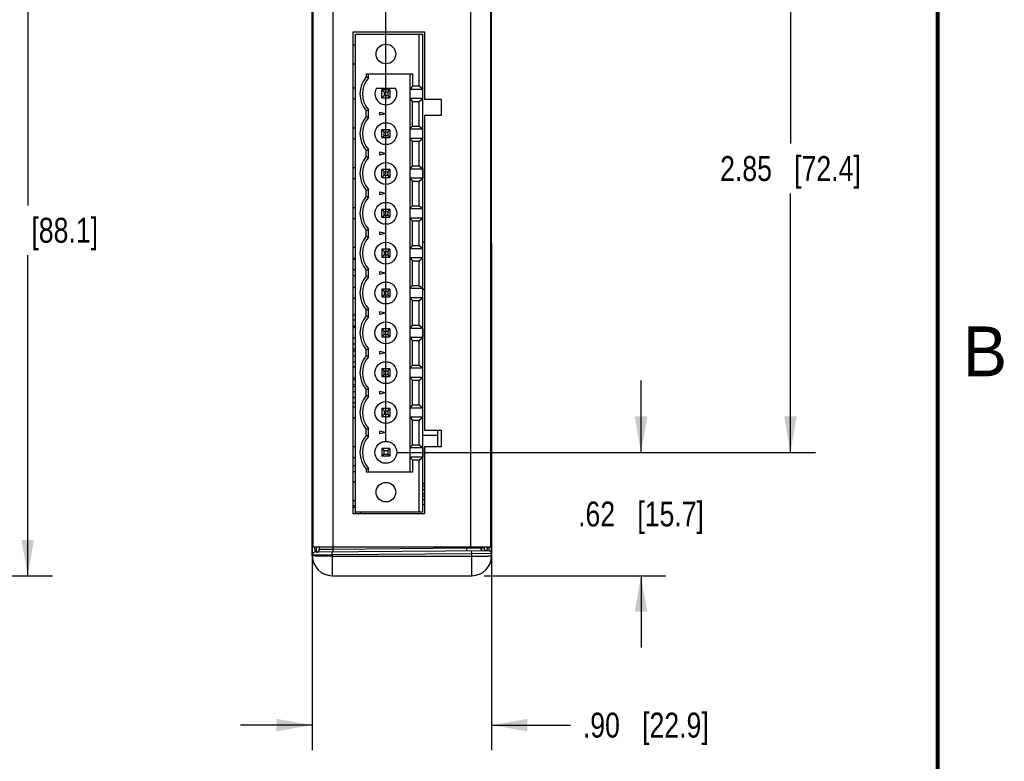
# Model space of a CAD drawing. Header units: inches. Extents: x 0 to 22, y 0 to 17.
# Tile 49 of 64: x 16.9 to 21.8, y 4.3 to 8. Entities that reach past the tile are written whole.
import ezdxf

# ---------------------------------------------------------------- set-up
doc = ezdxf.new("R2010")
doc.units = ezdxf.units.IN
doc.header["$LTSCALE"] = 1.21
doc.header["$MEASUREMENT"] = 0
doc.layers.get('0').update_dxf_attribs({"linetype": 'CONTINUOUS'})
doc.layers.add('02___PRT_ALL_AXES', color=7, linetype='CONTINUOUS')
doc.layers.add('DIMENSIONS', color=7, linetype='CONTINUOUS')
doc.styles.get("Standard").update_dxf_attribs({"font": 'txt', "width": 0.8})
doc.styles.add('TEXTSTYLE_2', font='txt')
doc.dimstyles.new('DIMSTYLE_1', dxfattribs={"dimtxt": 0.125, "dimasz": 0.18, "dimexe": 0.125, "dimexo": 0.0625, "dimgap": 0.0625, "dimtad": 0, "dimtih": 1, "dimtoh": 1, "dimzin": 4, "dimdsep": 46, "dimtxsty": 'STANDARD', "dimblk": '_FILLED', "dimblk1": '_FILLED', "dimblk2": '_FILLED', "dimcen": 0.09, "dimadec": 0, "dimazin": 0, "dimtp": 0.001, "dimtm": 0.001, "dimtfac": 1, "dimtofl": 0, "dimtmove": 0, "dimatfit": 3, "dimldrblk": '_FILLED', "dimfxl": 1, "dimtolj": 1, "dimtzin": 4, "dimarcsym": 0})

# ---------------------------------------------------------------- blocks, each defined once
blk = doc.blocks.new('_FILLED')
at = {"color": 0, "linetype": 'BYBLOCK'}
blk.add_solid([(0, 0), (-1, 0.174), (-1, -0.174)], dxfattribs=at)
blk = doc.blocks.new('*D6')
at = {"layer": 'DIMENSIONS', "color": 2, "linetype": 'CONTINUOUS'}
for p, q in [((19.2604, 6.9204), (19.2604, 4.3734)), ((18.3604, 5.4748), (18.3604, 4.3734)), ((18.3604, 4.4984), (18.0004, 4.4984)), ((19.2604, 4.4984), (19.656, 4.4984))]:
    blk.add_line(p, q, dxfattribs=at)
at = {"layer": 'DIMENSIONS', "color": 2, "linetype": 'CONTINUOUS', "xscale": 0.18, "yscale": 0.18, "zscale": 0.18}
blk.add_blockref('_FILLED', (18.3604, 4.4984), dxfattribs=at)
at = {"layer": 'DIMENSIONS', "color": 2, "linetype": 'CONTINUOUS', "xscale": 0.18, "yscale": 0.18, "zscale": 0.18, "rotation": 180}
blk.add_blockref('_FILLED', (19.2604, 4.4984), dxfattribs=at)
at = {"layer": 'DIMENSIONS', "color": 2, "linetype": 'CONTINUOUS', "insert": (19.7185, 4.5609), "char_height": 0.125, "width": 1.025, "attachment_point": 1, "line_spacing_factor": 0.9}
blk.add_mtext('.90{\\Ftxt.shx;\\W1.000000;\\H0.125000; }[22.9]', dxfattribs=at)
blk = doc.blocks.new('*D7')
at = {"layer": 'DIMENSIONS', "color": 2, "linetype": 'CONTINUOUS'}
for p, q in [((18.7298, 5.9213), (18.7298, 9.5924)), ((19.2604, 8.5747), (19.2604, 9.5924)), ((18.7298, 9.4674), (18.3698, 9.4674)), ((19.2604, 9.4674), (19.618, 9.4674))]:
    blk.add_line(p, q, dxfattribs=at)
at = {"layer": 'DIMENSIONS', "color": 2, "linetype": 'CONTINUOUS', "xscale": 0.18, "yscale": 0.18, "zscale": 0.18}
blk.add_blockref('_FILLED', (18.7298, 9.4674), dxfattribs=at)
at = {"layer": 'DIMENSIONS', "color": 2, "linetype": 'CONTINUOUS', "xscale": 0.18, "yscale": 0.18, "zscale": 0.18, "rotation": 180}
blk.add_blockref('_FILLED', (19.2604, 9.4674), dxfattribs=at)
at = {"layer": 'DIMENSIONS', "color": 2, "linetype": 'CONTINUOUS', "insert": (19.6805, 9.5299), "char_height": 0.125, "width": 1.025, "attachment_point": 1, "line_spacing_factor": 0.9}
blk.add_mtext('.53{\\Ftxt.shx;\\W1.000000;\\H0.125000; }[13.5]', dxfattribs=at)
blk = doc.blocks.new('*D8')
at = {"layer": 'DIMENSIONS', "color": 2, "linetype": 'CONTINUOUS'}
for p, q in [((18.3604, 8.441), (18.3604, 10.3424)), ((18.7298, 7.7213), (18.7298, 10.3424)), ((18.3604, 10.2174), (17.9751, 10.2174)), ((18.7298, 10.2174), (19.0898, 10.2174))]:
    blk.add_line(p, q, dxfattribs=at)
at = {"layer": 'DIMENSIONS', "color": 2, "linetype": 'CONTINUOUS', "xscale": 0.18, "yscale": 0.18, "zscale": 0.18}
blk.add_blockref('_FILLED', (18.3604, 10.2174), dxfattribs=at)
at = {"layer": 'DIMENSIONS', "color": 2, "linetype": 'CONTINUOUS', "xscale": 0.18, "yscale": 0.18, "zscale": 0.18, "rotation": 180}
blk.add_blockref('_FILLED', (18.7298, 10.2174), dxfattribs=at)
at = {"layer": 'DIMENSIONS', "color": 2, "linetype": 'CONTINUOUS', "insert": (17.9126, 10.2799), "char_height": 0.125, "width": 0.925, "attachment_point": 3, "line_spacing_factor": 0.9}
blk.add_mtext('.37{\\Ftxt.shx;\\W1.000000;\\H0.125000; }[9.4]', dxfattribs=at)
blk = doc.blocks.new('*D9')
at = {"layer": 'DIMENSIONS', "color": 2, "linetype": 'CONTINUOUS'}
for p, q in [((19.2229, 8.7174), (20.8854, 8.7174)), ((20.7604, 8.7174), (20.7604, 7.4177)), ((20.7604, 5.8679), (20.7604, 7.1677)), ((18.7832, 5.8679), (20.8854, 5.8679))]:
    blk.add_line(p, q, dxfattribs=at)
at = {"layer": 'DIMENSIONS', "color": 2, "linetype": 'CONTINUOUS', "xscale": 0.18, "yscale": 0.18, "zscale": 0.18}
for p, rotation in [((20.7604, 8.7174), 90), ((20.7604, 5.8679), 270)]:
    blk.add_blockref('_FILLED', p, dxfattribs=dict(at, rotation=rotation))
at = {"layer": 'DIMENSIONS', "color": 2, "linetype": 'CONTINUOUS', "insert": (20.7604, 7.3552), "char_height": 0.125, "width": 1.125, "attachment_point": 2, "line_spacing_factor": 0.9}
blk.add_mtext('2.85{\\Ftxt.shx;\\W1.000000;\\H0.125000; }[72.4]', dxfattribs=at)
blk = doc.blocks.new('*D10')
at = {"layer": 'DIMENSIONS', "color": 2, "linetype": 'CONTINUOUS'}
for p, q in [((20.0104, 5.8679), (20.0104, 6.2279)), ((18.7832, 5.8679), (20.1354, 5.8679)), ((19.2229, 5.2484), (20.1354, 5.2484)), ((20.0104, 5.2484), (20.0104, 4.8884))]:
    blk.add_line(p, q, dxfattribs=at)
at = {"layer": 'DIMENSIONS', "color": 2, "linetype": 'CONTINUOUS', "xscale": 0.18, "yscale": 0.18, "zscale": 0.18}
for p, rotation in [((20.0104, 5.8679), 270), ((20.0104, 5.2484), 90)]:
    blk.add_blockref('_FILLED', p, dxfattribs=dict(at, rotation=rotation))
at = {"layer": 'DIMENSIONS', "color": 2, "linetype": 'CONTINUOUS', "insert": (20.0104, 5.6207), "char_height": 0.125, "width": 1.025, "attachment_point": 2, "line_spacing_factor": 0.9}
blk.add_mtext('.62{\\Ftxt.shx;\\W1.000000;\\H0.125000; }[15.7]', dxfattribs=at)
blk = doc.blocks.new('*D11')
at = {"layer": 'DIMENSIONS', "color": 2, "linetype": 'CONTINUOUS'}
for p, q in [((15.8921, 8.7174), (17.0571, 8.7174)), ((16.9321, 8.7174), (16.9321, 7.1079)), ((16.9321, 5.2484), (16.9321, 6.8579)), ((15.8921, 5.2484), (17.0571, 5.2484))]:
    blk.add_line(p, q, dxfattribs=at)
at = {"layer": 'DIMENSIONS', "color": 2, "linetype": 'CONTINUOUS', "xscale": 0.18, "yscale": 0.18, "zscale": 0.18}
for p, rotation in [((16.9321, 8.7174), 90), ((16.9321, 5.2484), 269.9999078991)]:
    blk.add_blockref('_FILLED', p, dxfattribs=dict(at, rotation=rotation))
at = {"layer": 'DIMENSIONS', "color": 2, "linetype": 'CONTINUOUS', "insert": (16.9321, 7.0454), "char_height": 0.125, "width": 1.125, "attachment_point": 2, "line_spacing_factor": 0.9}
blk.add_mtext('3.47{\\Ftxt.shx;\\W1.000000;\\H0.125000; }[88.1]', dxfattribs=at)

msp = doc.modelspace()

# ---------------------------------------------------------------- linework, layer by layer
at = {"color": 7, "linetype": 'CONTINUOUS'}
for p, q in [((18.3604, 5.3484), (18.3604, 8.6174)), ((19.2604, 5.3484), (19.2604, 8.6174)), ((18.5774, 5.5584), (18.5774, 7.9679)), ((18.5774, 7.9679), (18.916, 7.9679)), ((18.8963, 7.7063), (18.8963, 7.9679)), ((18.916, 5.5679), (18.916, 7.9679)), ((18.5774, 7.912), (18.5649, 7.912)), ((18.5774, 7.8175), (18.5649, 7.8175)), ((18.6314, 7.7679), (18.6314, 7.7527)), ((18.6314, 7.7679), (18.8639, 7.7679)), ((18.6432, 7.7482), (18.6432, 7.7679)), ((18.8516, 5.7679), (18.8516, 7.7679)), ((18.8639, 7.7679), (18.8639, 7.7063)), ((18.5774, 7.6955), (18.5649, 7.6955)), ((18.6821, 7.6955), (18.7775, 7.6955)), ((18.7101, 7.6482), (18.7101, 7.6876)), ((18.7101, 7.6876), (18.7207, 7.677)), ((18.7495, 7.6876), (18.7101, 7.6876)), ((18.7207, 7.677), (18.7207, 7.6588)), ((18.7389, 7.677), (18.7207, 7.677)), ((18.7389, 7.677), (18.7495, 7.6876)), ((18.7389, 7.677), (18.7389, 7.6588)), ((18.7495, 7.6876), (18.7495, 7.6482)), ((18.8639, 7.7063), (18.8516, 7.6933)), ((18.8516, 7.6917), (18.915, 7.6917)), ((18.8963, 7.7063), (18.8639, 7.7063)), ((18.915, 7.6917), (18.8963, 7.7063)), ((18.915, 7.6441), (18.915, 7.6917)), ((18.5774, 7.6403), (18.5649, 7.6403)), ((18.7101, 7.6482), (18.7207, 7.6588)), ((18.7101, 7.6482), (18.7495, 7.6482)), ((18.7207, 7.6588), (18.7389, 7.6588)), ((18.7495, 7.6482), (18.7389, 7.6588)), ((18.915, 7.6441), (18.8516, 7.6441)), ((18.8516, 7.6426), (18.8639, 7.6295)), ((18.8639, 7.5063), (18.8639, 7.6295)), ((18.8639, 7.6295), (18.8963, 7.6295)), ((18.8963, 7.6295), (18.915, 7.6441)), ((18.8963, 7.5063), (18.8963, 7.6295)), ((18.6314, 7.5527), (18.6314, 7.5831)), ((18.6432, 7.5482), (18.6432, 7.5876)), ((18.7003, 7.56), (18.7003, 7.5758)), ((18.7003, 7.5758), (18.7298, 7.5679)), ((18.7298, 7.5679), (18.7003, 7.56)), ((18.5774, 7.4955), (18.5649, 7.4955)), ((18.7101, 7.4482), (18.7101, 7.4876)), ((18.7101, 7.4876), (18.7207, 7.477)), ((18.7495, 7.4876), (18.7101, 7.4876)), ((18.7207, 7.4588), (18.7207, 7.477)), ((18.7207, 7.477), (18.7389, 7.477)), ((18.7389, 7.477), (18.7495, 7.4876)), ((18.7389, 7.477), (18.7389, 7.4588)), ((18.7495, 7.4876), (18.7495, 7.4482)), ((18.8639, 7.5063), (18.8516, 7.4933)), ((18.8516, 7.4917), (18.915, 7.4917)), ((18.8639, 7.5063), (18.8963, 7.5063)), ((18.8963, 7.5063), (18.915, 7.4917)), ((18.915, 7.4441), (18.915, 7.4917)), ((18.5774, 7.4403), (18.5649, 7.4403)), ((18.7101, 7.4482), (18.7207, 7.4588)), ((18.7101, 7.4482), (18.7495, 7.4482)), ((18.7207, 7.4588), (18.7389, 7.4588)), ((18.7495, 7.4482), (18.7389, 7.4588)), ((18.915, 7.4441), (18.8516, 7.4441)), ((18.8516, 7.4426), (18.8639, 7.4295)), ((18.8639, 7.3063), (18.8639, 7.4295)), ((18.8639, 7.4295), (18.8963, 7.4295)), ((18.8963, 7.4295), (18.915, 7.4441)), ((18.8963, 7.3063), (18.8963, 7.4295)), ((18.6314, 7.3527), (18.6314, 7.3831)), ((18.6432, 7.3482), (18.6432, 7.3876)), ((18.7003, 7.36), (18.7003, 7.3758)), ((18.7003, 7.3758), (18.7298, 7.3679)), ((18.7298, 7.3679), (18.7003, 7.36)), ((18.5774, 7.2955), (18.5649, 7.2955)), ((18.7101, 7.2482), (18.7101, 7.2876)), ((18.7101, 7.2876), (18.7207, 7.277)), ((18.7495, 7.2876), (18.7101, 7.2876)), ((18.7207, 7.2588), (18.7207, 7.277)), ((18.7207, 7.277), (18.7389, 7.277)), ((18.7389, 7.277), (18.7495, 7.2876)), ((18.7389, 7.277), (18.7389, 7.2588)), ((18.7495, 7.2876), (18.7495, 7.2482)), ((18.8639, 7.3063), (18.8516, 7.2933)), ((18.8516, 7.2917), (18.915, 7.2917)), ((18.8639, 7.3063), (18.8963, 7.3063)), ((18.8963, 7.3063), (18.915, 7.2917)), ((18.915, 7.2917), (18.915, 7.2441)), ((18.5774, 7.2403), (18.5649, 7.2403)), ((18.7101, 7.2482), (18.7207, 7.2588)), ((18.7101, 7.2482), (18.7495, 7.2482)), ((18.7207, 7.2588), (18.7389, 7.2588)), ((18.7495, 7.2482), (18.7389, 7.2588)), ((18.915, 7.2441), (18.8516, 7.2441)), ((18.8516, 7.2426), (18.8639, 7.2295)), ((18.8639, 7.1063), (18.8639, 7.2295)), ((18.8639, 7.2295), (18.8963, 7.2295)), ((18.8963, 7.2295), (18.915, 7.2441)), ((18.8963, 7.1063), (18.8963, 7.2295)), ((18.6314, 7.1527), (18.6314, 7.1831)), ((18.6432, 7.1482), (18.6432, 7.1876)), ((18.7003, 7.16), (18.7003, 7.1758)), ((18.7003, 7.1758), (18.7298, 7.1679)), ((18.7298, 7.1679), (18.7003, 7.16)), ((18.5774, 7.0955), (18.5649, 7.0955)), ((18.7101, 7.0482), (18.7101, 7.0876)), ((18.7101, 7.0876), (18.7207, 7.077)), ((18.7495, 7.0876), (18.7101, 7.0876)), ((18.7207, 7.0588), (18.7207, 7.077)), ((18.7207, 7.077), (18.7389, 7.077)), ((18.7389, 7.077), (18.7495, 7.0876)), ((18.7389, 7.077), (18.7389, 7.0588)), ((18.7495, 7.0876), (18.7495, 7.0482)), ((18.8639, 7.1063), (18.8516, 7.0933)), ((18.8516, 7.0917), (18.915, 7.0917)), ((18.8639, 7.1063), (18.8963, 7.1063)), ((18.8963, 7.1063), (18.915, 7.0917)), ((18.915, 7.0441), (18.915, 7.0917)), ((18.5774, 7.0403), (18.5649, 7.0403)), ((18.7101, 7.0482), (18.7207, 7.0588)), ((18.7101, 7.0482), (18.7495, 7.0482)), ((18.7207, 7.0588), (18.7389, 7.0588)), ((18.7495, 7.0482), (18.7389, 7.0588)), ((18.915, 7.0441), (18.8516, 7.0441)), ((18.8516, 7.0426), (18.8639, 7.0295)), ((18.8639, 6.9063), (18.8639, 7.0295)), ((18.8639, 7.0295), (18.8963, 7.0295)), ((18.8963, 7.0295), (18.915, 7.0441)), ((18.8963, 6.9063), (18.8963, 7.0295)), ((18.6314, 6.9527), (18.6314, 6.9831)), ((18.6432, 6.9482), (18.6432, 6.9876)), ((18.7003, 6.96), (18.7003, 6.9758)), ((18.7003, 6.9758), (18.7298, 6.9679)), ((18.7298, 6.9679), (18.7003, 6.96)), ((18.916, 6.9254), (18.9239, 6.9254)), ((18.5774, 6.8955), (18.5649, 6.8955)), ((18.7101, 6.8876), (18.7207, 6.877)), ((18.7101, 6.8876), (18.7101, 6.8482)), ((18.7495, 6.8876), (18.7101, 6.8876)), ((18.7207, 6.877), (18.7389, 6.877)), ((18.7207, 6.877), (18.7207, 6.8588)), ((18.7389, 6.877), (18.7495, 6.8876)), ((18.7389, 6.877), (18.7389, 6.8588)), ((18.7495, 6.8876), (18.7495, 6.8482)), ((18.8639, 6.9063), (18.8516, 6.8933)), ((18.8516, 6.8917), (18.915, 6.8917)), ((18.8639, 6.9063), (18.8963, 6.9063)), ((18.8963, 6.9063), (18.915, 6.8917)), ((18.915, 6.8441), (18.915, 6.8917)), ((18.5774, 6.8403), (18.5649, 6.8403)), ((18.5774, 6.8359), (18.5649, 6.8359)), ((18.7101, 6.8482), (18.7207, 6.8588)), ((18.7101, 6.8482), (18.7495, 6.8482)), ((18.7207, 6.8588), (18.7389, 6.8588)), ((18.7495, 6.8482), (18.7389, 6.8588)), ((18.915, 6.8441), (18.8516, 6.8441)), ((18.8516, 6.8426), (18.8639, 6.8295)), ((18.8639, 6.8295), (18.8963, 6.8295)), ((18.8639, 6.7063), (18.8639, 6.8295)), ((18.8963, 6.8295), (18.915, 6.8441)), ((18.8963, 6.7063), (18.8963, 6.8295)), ((18.5649, 6.7859), (18.5774, 6.7859)), ((18.6314, 6.7527), (18.6314, 6.7831)), ((18.6432, 6.7482), (18.6432, 6.7876)), ((18.7003, 6.7758), (18.7298, 6.7679)), ((18.7003, 6.76), (18.7003, 6.7758)), ((18.5774, 6.7539), (18.5649, 6.7539)), ((18.7298, 6.7679), (18.7003, 6.76)), ((18.5774, 6.6955), (18.5649, 6.6955)), ((18.7495, 6.6876), (18.7101, 6.6876)), ((18.7101, 6.6876), (18.7207, 6.677)), ((18.7101, 6.6876), (18.7101, 6.6482)), ((18.7207, 6.677), (18.7389, 6.677)), ((18.7207, 6.677), (18.7207, 6.6588)), ((18.7389, 6.677), (18.7495, 6.6876)), ((18.7389, 6.677), (18.7389, 6.6588)), ((18.7495, 6.6876), (18.7495, 6.6482)), ((18.8639, 6.7063), (18.8516, 6.6933)), ((18.8516, 6.6917), (18.915, 6.6917)), ((18.8639, 6.7063), (18.8963, 6.7063)), ((18.8963, 6.7063), (18.915, 6.6917)), ((18.915, 6.6441), (18.915, 6.6917)), ((18.9239, 6.6854), (18.916, 6.6854)), ((18.5774, 6.6403), (18.5649, 6.6403)), ((18.7101, 6.6482), (18.7207, 6.6588)), ((18.7101, 6.6482), (18.7495, 6.6482)), ((18.7207, 6.6588), (18.7389, 6.6588)), ((18.7495, 6.6482), (18.7389, 6.6588)), ((18.915, 6.6441), (18.8516, 6.6441)), ((18.8516, 6.6426), (18.8639, 6.6295)), ((18.8639, 6.6295), (18.8963, 6.6295)), ((18.8639, 6.5063), (18.8639, 6.6295)), ((18.8963, 6.6295), (18.915, 6.6441)), ((18.8963, 6.5063), (18.8963, 6.6295)), ((18.6314, 6.5527), (18.6314, 6.5831)), ((18.6432, 6.5482), (18.6432, 6.5876)), ((18.7003, 6.5758), (18.7298, 6.5679)), ((18.7003, 6.56), (18.7003, 6.5758)), ((18.7298, 6.5679), (18.7003, 6.56)), ((18.5774, 6.5014), (18.5649, 6.5014)), ((18.5774, 6.4955), (18.5649, 6.4955)), ((18.7495, 6.4876), (18.7101, 6.4876)), ((18.7101, 6.4876), (18.7207, 6.477)), ((18.7101, 6.4876), (18.7101, 6.4482)), ((18.7207, 6.477), (18.7389, 6.477)), ((18.7207, 6.4588), (18.7207, 6.477)), ((18.7389, 6.477), (18.7495, 6.4876)), ((18.7389, 6.477), (18.7389, 6.4588)), ((18.7495, 6.4876), (18.7495, 6.4482)), ((18.8639, 6.5063), (18.8516, 6.4933)), ((18.8516, 6.4917), (18.915, 6.4917)), ((18.8639, 6.5063), (18.8963, 6.5063)), ((18.8963, 6.5063), (18.915, 6.4917)), ((18.915, 6.4917), (18.915, 6.4441)), ((18.5774, 6.4403), (18.5649, 6.4403)), ((18.7101, 6.4482), (18.7207, 6.4588)), ((18.7101, 6.4482), (18.7495, 6.4482)), ((18.7207, 6.4588), (18.7389, 6.4588)), ((18.7495, 6.4482), (18.7389, 6.4588)), ((18.915, 6.4441), (18.8516, 6.4441)), ((18.8516, 6.4426), (18.8639, 6.4295)), ((18.8639, 6.4295), (18.8963, 6.4295)), ((18.8639, 6.3063), (18.8639, 6.4295)), ((18.8963, 6.4295), (18.915, 6.4441)), ((18.8963, 6.3063), (18.8963, 6.4295)), ((18.5774, 6.4114), (18.5649, 6.4114)), ((18.5774, 6.3864), (18.5649, 6.3864)), ((18.5774, 6.3765), (18.5649, 6.3765)), ((18.6314, 6.3527), (18.6314, 6.3831)), ((18.6432, 6.3482), (18.6432, 6.3876)), ((18.7003, 6.3758), (18.7298, 6.3679)), ((18.7003, 6.36), (18.7003, 6.3758)), ((18.5774, 6.3513), (18.5649, 6.3513)), ((18.7298, 6.3679), (18.7003, 6.36)), ((18.5774, 6.3214), (18.5649, 6.3214)), ((18.5774, 6.2964), (18.5649, 6.2964)), ((18.5774, 6.2955), (18.5649, 6.2955)), ((18.7495, 6.2876), (18.7101, 6.2876)), ((18.7101, 6.2876), (18.7207, 6.277)), ((18.7101, 6.2876), (18.7101, 6.2482)), ((18.7207, 6.277), (18.7389, 6.277)), ((18.7207, 6.2588), (18.7207, 6.277)), ((18.7389, 6.277), (18.7495, 6.2876)), ((18.7389, 6.277), (18.7389, 6.2588)), ((18.7495, 6.2876), (18.7495, 6.2482)), ((18.8639, 6.3063), (18.8516, 6.2933)), ((18.8516, 6.2917), (18.915, 6.2917)), ((18.8639, 6.3063), (18.8963, 6.3063)), ((18.8963, 6.3063), (18.915, 6.2917)), ((18.915, 6.2441), (18.915, 6.2917)), ((18.5774, 6.2403), (18.5649, 6.2403)), ((18.5774, 6.2314), (18.5649, 6.2314)), ((18.7101, 6.2482), (18.7207, 6.2588)), ((18.7101, 6.2482), (18.7495, 6.2482)), ((18.7207, 6.2588), (18.7389, 6.2588)), ((18.7495, 6.2482), (18.7389, 6.2588)), ((18.915, 6.2441), (18.8516, 6.2441)), ((18.8516, 6.2426), (18.8639, 6.2295)), ((18.8639, 6.2295), (18.8963, 6.2295)), ((18.8639, 6.1063), (18.8639, 6.2295)), ((18.8963, 6.2295), (18.915, 6.2441)), ((18.8963, 6.1063), (18.8963, 6.2295)), ((18.5774, 6.2064), (18.5649, 6.2064)), ((18.5774, 6.1965), (18.5649, 6.1965)), ((18.6314, 6.1527), (18.6314, 6.1831)), ((18.6432, 6.1482), (18.6432, 6.1876)), ((18.5774, 6.1713), (18.5649, 6.1713)), ((18.5774, 6.1414), (18.5649, 6.1414)), ((18.7003, 6.1758), (18.7298, 6.1679)), ((18.7003, 6.16), (18.7003, 6.1758)), ((18.7298, 6.1679), (18.7003, 6.16)), ((18.5774, 6.1164), (18.5649, 6.1164)), ((18.5774, 6.0955), (18.5649, 6.0955)), ((18.7495, 6.0876), (18.7101, 6.0876)), ((18.7101, 6.0876), (18.7207, 6.077)), ((18.7101, 6.0876), (18.7101, 6.0482)), ((18.7389, 6.077), (18.7495, 6.0876)), ((18.7495, 6.0876), (18.7495, 6.0482)), ((18.8639, 6.1063), (18.8516, 6.0933)), ((18.8516, 6.0917), (18.915, 6.0917)), ((18.8639, 6.1063), (18.8963, 6.1063)), ((18.8963, 6.1063), (18.915, 6.0917)), ((18.915, 6.0441), (18.915, 6.0917)), ((18.5774, 6.0403), (18.5649, 6.0403)), ((18.7101, 6.0482), (18.7207, 6.0588)), ((18.7101, 6.0482), (18.7495, 6.0482)), ((18.7207, 6.077), (18.7389, 6.077)), ((18.7207, 6.077), (18.7207, 6.0588)), ((18.7207, 6.0588), (18.7389, 6.0588)), ((18.7389, 6.077), (18.7389, 6.0588)), ((18.7495, 6.0482), (18.7389, 6.0588)), ((18.915, 6.0441), (18.8516, 6.0441)), ((18.8516, 6.0426), (18.8639, 6.0295)), ((18.8639, 6.0295), (18.8963, 6.0295)), ((18.8639, 5.9063), (18.8639, 6.0295)), ((18.8963, 6.0295), (18.915, 6.0441)), ((18.8963, 5.9063), (18.8963, 6.0295)), ((18.6314, 5.9527), (18.6314, 5.9831)), ((18.6432, 5.9482), (18.6432, 5.9876)), ((18.7003, 5.9758), (18.7298, 5.9679)), ((18.7003, 5.96), (18.7003, 5.9758)), ((18.7298, 5.9679), (18.7003, 5.96)), ((18.9914, 5.9524), (18.916, 5.9524)), ((18.9914, 5.8954), (18.9914, 5.9784)), ((18.5774, 5.8955), (18.5649, 5.8955)), ((18.7495, 5.8876), (18.7101, 5.8876)), ((18.7101, 5.8876), (18.7207, 5.877)), ((18.7101, 5.8876), (18.7101, 5.8482)), ((18.7389, 5.877), (18.7495, 5.8876)), ((18.7495, 5.8876), (18.7495, 5.8482)), ((18.8639, 5.9063), (18.8516, 5.8933)), ((18.8516, 5.8917), (18.915, 5.8917)), ((18.8639, 5.9063), (18.8963, 5.9063)), ((18.8963, 5.9063), (18.915, 5.8917)), ((18.915, 5.8917), (18.915, 5.8441)), ((18.5774, 5.8403), (18.5649, 5.8403)), ((18.7207, 5.8588), (18.7101, 5.8482)), ((18.7495, 5.8482), (18.7101, 5.8482)), ((18.7207, 5.877), (18.7389, 5.877)), ((18.7207, 5.8588), (18.7207, 5.877)), ((18.7207, 5.8588), (18.7389, 5.8588)), ((18.7389, 5.877), (18.7389, 5.8588)), ((18.7389, 5.8588), (18.7495, 5.8482)), ((18.915, 5.8441), (18.8516, 5.8441)), ((18.8516, 5.8426), (18.8639, 5.8295)), ((18.8963, 5.8295), (18.915, 5.8441)), ((18.5649, 5.8019), (18.5774, 5.8019)), ((18.6314, 5.7831), (18.6314, 5.7679)), ((18.6432, 5.7679), (18.6432, 5.7876)), ((18.8639, 5.8295), (18.8963, 5.8295)), ((18.8639, 5.8295), (18.8639, 5.7679)), ((18.8963, 5.5679), (18.8963, 5.8295)), ((18.5774, 5.7699), (18.5649, 5.7699)), ((18.8639, 5.7679), (18.6314, 5.7679)), ((18.5774, 5.7183), (18.5649, 5.7183)), ((18.916, 5.7124), (18.9239, 5.7124)), ((18.916, 5.7114), (18.9239, 5.7114)), ((18.916, 5.6997), (18.9239, 5.6998)), ((18.9239, 5.6798), (18.916, 5.6797)), ((18.9239, 5.6598), (18.916, 5.6597)), ((18.916, 5.6493), (18.9239, 5.6495)), ((18.3629, 5.5873), (18.3604, 5.5873)), ((18.5774, 5.6238), (18.5649, 5.6238)), ((18.5774, 5.5988), (18.5649, 5.5988)), ((18.5774, 5.5902), (18.5649, 5.5902)), ((18.9239, 5.6295), (18.916, 5.6293)), ((18.9239, 5.6045), (18.916, 5.6043)), ((18.916, 5.5679), (18.5774, 5.5679)), ((18.602, 5.5679), (18.602, 5.5584)), ((18.3615, 5.4858), (18.3629, 5.4877)), ((18.3604, 5.4565), (18.3629, 5.4565)), ((18.3604, 5.446), (18.3629, 5.446)), ((19.2604, 5.4536), (19.2544, 5.4536)), ((18.3741, 5.366), (18.374, 5.3934)), ((18.3818, 5.366), (18.3819, 5.3934)), ((18.3954, 5.3934), (18.3954, 5.3798)), ((18.4642, 5.3934), (18.4642, 5.3805)), ((19.1344, 5.3934), (19.1344, 5.3864)), ((19.2056, 5.3871), (19.1344, 5.3864)), ((19.2056, 5.3934), (19.2056, 5.3871)), ((19.2227, 5.3873), (19.2056, 5.3871)), ((19.2229, 5.3877), (19.2227, 5.3873)), ((19.2467, 5.3934), (19.2465, 5.3736)), ((18.4604, 5.3527), (18.3604, 5.3522)), ((19.2465, 5.3736), (18.3741, 5.366)), ((18.4642, 5.3805), (18.3954, 5.3798)), ((18.4604, 5.3527), (18.4603, 5.3667)), ((19.1604, 5.3588), (18.4604, 5.3527)), ((18.4604, 5.3527), (18.4604, 5.2484)), ((18.4604, 5.3467), (19.1604, 5.3467)), ((18.4642, 5.3805), (18.4641, 5.3668)), ((19.1344, 5.3864), (18.4642, 5.3805)), ((19.1344, 5.3864), (19.1343, 5.3726)), ((19.1604, 5.3588), (19.1603, 5.3728)), ((19.2604, 5.3598), (19.1604, 5.3588)), ((19.1604, 5.2484), (19.1604, 5.3588)), ((18.4604, 5.2484), (19.1604, 5.2484))]:
    msp.add_line(p, q, dxfattribs=at)
at = {"color": 3, "linetype": 'CONTINUOUS'}
for p, q in [((18.3629, 8.5724), (18.3629, 5.3934)), ((18.4629, 8.5724), (18.4629, 5.3934)), ((19.1544, 8.5724), (19.1544, 5.3934)), ((19.2544, 8.5724), (19.2544, 5.3934)), ((18.5649, 5.5584), (18.5649, 7.9784)), ((18.5649, 7.9784), (18.9239, 7.9784)), ((18.9239, 7.9784), (18.9239, 7.6414)), ((18.9239, 7.6414), (19.0069, 7.6414)), ((19.0069, 7.6414), (19.0069, 7.5584)), ((18.9239, 7.5584), (18.9239, 5.9784)), ((19.0069, 7.5584), (18.9239, 7.5584)), ((18.9239, 5.9784), (19.0069, 5.9784)), ((19.0069, 5.9784), (19.0069, 5.8954)), ((19.0069, 5.8954), (18.9239, 5.8954)), ((18.9239, 5.8954), (18.9239, 5.5584)), ((18.9239, 5.5584), (18.5649, 5.5584)), ((18.3629, 5.3934), (19.2544, 5.3934))]:
    msp.add_line(p, q, dxfattribs=at)
at = {"color": 7, "linetype": 'CONTINUOUS', "const_width": 0.02}
msp.add_lwpolyline([(21.5, 0.5), (21.5, 16.5)], dxfattribs=at)
at = {"color": 7, "linetype": 'CONTINUOUS'}
for centre, radius in [((18.7298, 7.8679), 0.0492), ((18.7298, 7.4679), 0.0551), ((18.7298, 7.2679), 0.0551), ((18.7298, 7.0679), 0.0551), ((18.7298, 6.8679), 0.0551), ((18.7298, 6.6679), 0.0551), ((18.7298, 6.4679), 0.0551), ((18.7298, 6.2679), 0.0551), ((18.7298, 6.0679), 0.0551), ((18.7298, 5.8679), 0.0551), ((18.7298, 5.6679), 0.0492)]:
    msp.add_circle(centre, radius, dxfattribs=at)
for centre, radius, start, end in [((18.7298, 7.6679), 0.1299, 139.2509, 220.7491), ((18.7298, 7.6679), 0.1181, 137.1666, 222.8334), ((18.3896, 7.1012), 0.695, 68.5967, 69.639), ((18.7298, 7.6679), 0.0551, 150, 30), ((18.3896, 8.2347), 0.695, 290.361, 291.4033), ((18.7298, 7.4679), 0.1299, 139.2509, 220.7491), ((18.7298, 7.4679), 0.1181, 137.1666, 222.8334), ((18.3896, 6.9012), 0.695, 68.5967, 69.639), ((18.3896, 8.0347), 0.695, 290.361, 291.4033), ((18.7298, 7.2679), 0.1299, 139.2509, 220.7491), ((18.7298, 7.2679), 0.1181, 137.1666, 222.8334), ((18.3896, 6.7012), 0.695, 68.5967, 69.639), ((18.3896, 7.8347), 0.695, 290.361, 291.4033), ((18.7298, 7.0679), 0.1299, 139.2509, 220.7491), ((18.7298, 7.0679), 0.1181, 137.1666, 222.8334), ((18.3896, 6.5012), 0.695, 68.5967, 69.639), ((18.3896, 7.6347), 0.695, 290.361, 291.4033), ((18.7298, 6.8679), 0.1299, 139.2509, 220.7491), ((18.7298, 6.8679), 0.1181, 137.1666, 222.8334), ((18.3896, 6.3012), 0.695, 68.5967, 69.639), ((18.3896, 7.4347), 0.695, 290.361, 291.4033), ((18.7298, 6.6679), 0.1299, 139.2509, 220.7491), ((18.7298, 6.6679), 0.1181, 137.1666, 222.8334), ((18.3896, 6.1012), 0.695, 68.5967, 69.639), ((18.3896, 7.2347), 0.695, 290.361, 291.4033), ((18.7298, 6.4679), 0.1299, 139.2509, 220.7491), ((18.7298, 6.4679), 0.1181, 137.1666, 222.8334), ((18.3896, 5.9012), 0.695, 68.5967, 69.639), ((18.3896, 7.0347), 0.695, 290.361, 291.4033), ((18.7298, 6.2679), 0.1299, 139.2509, 220.7491), ((18.7298, 6.2679), 0.1181, 137.1666, 222.8334), ((18.3896, 5.7012), 0.695, 68.5967, 69.639), ((18.3896, 6.8347), 0.695, 290.361, 291.4033), ((18.7298, 6.0679), 0.1299, 139.2509, 220.7491), ((18.7298, 6.0679), 0.1181, 137.1666, 222.8334), ((18.3896, 5.5012), 0.695, 68.5967, 69.639), ((18.3896, 6.6347), 0.695, 290.361, 291.4033), ((18.7298, 5.8679), 0.1299, 139.2509, 220.7491), ((18.7298, 5.8679), 0.1181, 137.1666, 222.8334), ((18.3896, 5.3012), 0.695, 68.5967, 69.639), ((18.3896, 6.4347), 0.695, 290.361, 291.4033), ((18.3804, 5.4971), 0.02, 151.109, 180), ((19.2194, 5.3871), 0.0138, 179.9818, 270.4811), ((19.2364, 5.3873), 0.0138, 179.9818, 270.4811), ((18.4767, 5.4146), 0.7615, 358.0178, 358.4007), ((18.3742, 5.3522), 0.0138, 90.5, 180), ((18.4604, 5.3484), 0.1, 180, 270), ((18.3817, 5.3798), 0.0138, 270.5, 360), ((19.1604, 5.3484), 0.1, 270, 360), ((19.2467, 5.3598), 0.0138, 0, 90.5)]:
    msp.add_arc(centre, radius, start, end, dxfattribs=at)
for points, knots in [([(18.3629, 5.5066), (18.3625, 5.5059), (18.3611, 5.5029), (18.3604, 5.4996), (18.3604, 5.4971)], [0, 0, 0, 0, 0.243985, 1, 1, 1, 1]), ([(18.3629, 5.4997), (18.3622, 5.4989), (18.3609, 5.4972), (18.3604, 5.4951), (18.3604, 5.4941)], [0, 0, 0, 0, 0.519466, 1, 1, 1, 1]), ([(18.3604, 5.4822), (18.3604, 5.4831), (18.3607, 5.4844), (18.3613, 5.4856), (18.3615, 5.4858)], [0, 0, 0, 0, 0.740958, 1, 1, 1, 1]), ([(19.2236, 5.3934), (19.2236, 5.3922), (19.2234, 5.3903), (19.2231, 5.3884), (19.2229, 5.3877)], [0, 0, 0, 0, 0.637185, 1, 1, 1, 1]), ([(19.2377, 5.3883), (19.2377, 5.3862), (19.2376, 5.3832), (19.2374, 5.3796), (19.2372, 5.3774), (19.2371, 5.3758), (19.2369, 5.3746), (19.2368, 5.374), (19.2367, 5.3735), (19.2366, 5.3735)], [0, 0, 0, 0, 0.427105, 0.598343, 0.739974, 0.851226, 0.931522, 0.980671, 1, 1, 1, 1]), ([(18.4604, 5.3467), (18.4539, 5.3467), (18.4412, 5.3467), (18.4227, 5.3468), (18.4056, 5.3469), (18.3926, 5.3471), (18.3834, 5.3473), (18.3776, 5.3474), (18.3725, 5.3476), (18.3684, 5.3477), (18.3651, 5.3479), (18.3629, 5.348), (18.3616, 5.3481), (18.361, 5.3482), (18.3607, 5.3483), (18.3604, 5.3484), (18.3604, 5.3484)], [0, 0, 0, 0, 0.194941, 0.382438, 0.555198, 0.706652, 0.772527, 0.830957, 0.8814, 0.923357, 0.956433, 0.980323, 0.988747, 0.99481, 0.998521, 1, 1, 1, 1]), ([(19.1604, 5.3467), (19.1669, 5.3467), (19.1797, 5.3467), (19.1982, 5.3468), (19.2153, 5.3469), (19.2283, 5.3471), (19.2375, 5.3473), (19.2433, 5.3474), (19.2484, 5.3476), (19.2525, 5.3477), (19.2558, 5.3479), (19.258, 5.348), (19.2593, 5.3481), (19.2599, 5.3482), (19.2602, 5.3483), (19.2604, 5.3484), (19.2604, 5.3484)], [0, 0, 0, 0, 0.194937, 0.382433, 0.555195, 0.70665, 0.772525, 0.830956, 0.881399, 0.923356, 0.956433, 0.980323, 0.988747, 0.99481, 0.998521, 1, 1, 1, 1])]:
    msp.add_open_spline(points, degree=3, knots=knots, dxfattribs=at)
at = {"layer": '02___PRT_ALL_AXES', "color": 7, "linetype": 'CONTINUOUS'}
for p, q in [((18.5774, 6.5565), (18.5649, 6.5565)), ((18.5774, 6.5313), (18.5649, 6.5313))]:
    msp.add_line(p, q, dxfattribs=at)

# ---------------------------------------------------------------- texts
at = {"color": 2, "linetype": 'CONTINUOUS', "insert": (21.625, 6.5), "char_height": 0.25, "width": 0.25, "attachment_point": 1, "line_spacing_factor": 0.9, "style": 'TEXTSTYLE_2'}
msp.add_mtext('B', dxfattribs=at)

# ---------------------------------------------------------------- dimensions: what is measured, and where the dimension line sits
at = {"layer": 'DIMENSIONS', "color": 2, "linetype": 'CONTINUOUS'}
for base, p1, p2, angle, picture, middle in [((18.3604, 10.2174), (18.7298, 7.6588), (18.3604, 8.3785), 180, '*D8', (17.4501, 10.2174)), ((18.7298, 9.4674), (19.2604, 8.5122), (18.7298, 5.8588), 180, '*D7', (20.193, 9.4674)), ((16.9321, 5.2484), (15.8296, 8.7174), (15.8296, 5.2484), 270, '*D11', (16.9321, 6.9829)), ((20.7604, 5.8679), (19.1604, 8.7174), (18.7207, 5.8679), 270, '*D9', (20.7604, 7.2927)), ((20.0104, 5.8679), (19.1604, 5.2484), (18.7207, 5.8679), 90, '*D10', (20.0104, 5.5582))]:
    dim = msp.add_linear_dim(base=base, p1=p1, p2=p2, angle=angle, dimstyle='DIMSTYLE_1', dxfattribs=at)
    dim.commit()
    dim.dimension.update_dxf_attribs({"geometry": picture, "text_midpoint": middle, "dimtype": 160})
dim = msp.add_linear_dim(base=(19.2604, 4.4984), p1=(18.3604, 5.5373), p2=(19.2604, 6.9829), dimstyle='DIMSTYLE_1', dxfattribs=at)
dim.commit()
dim.dimension.update_dxf_attribs({"geometry": '*D6', "text_midpoint": (20.231, 4.4984), "dimtype": 160})

doc.saveas('drawing.dxf')
